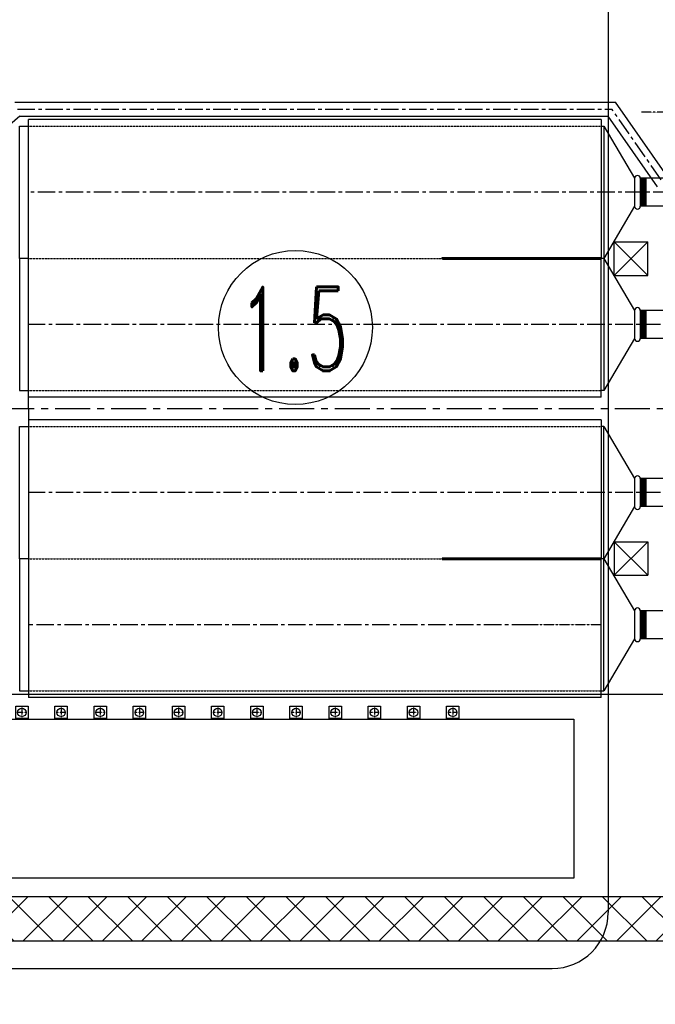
# Model space of a CAD drawing. Header units: inches. Extents: x -8998005 to 170525121, y -30058259 to 1575573.
# Tile 85 of 107: x 118549 to 175352, y 272301 to 360221. Entities that reach past the tile are written whole.
import ezdxf
from ezdxf.enums import TextEntityAlignment as Align

# ---------------------------------------------------------------- set-up
doc = ezdxf.new("R2010")
doc.units = ezdxf.units.IN
doc.header["$LTSCALE"] = 5
doc.header["$MEASUREMENT"] = 0
doc.linetypes.add('CENTER', pattern=[2, 1.25, -0.25, 0.25, -0.25])
doc.linetypes.add('HIDDEN', pattern=[0.375, 0.25, -0.125])
for name, color, linetype in [('1', 2, 'Continuous'), ('1_MANUGURU_GR_DUCT_TRIAL_1_5M', 7, 'Continuous'), ('7', 1, 'CENTER'), ('CANAL', 4, 'Continuous'), ('CEN', 9, 'CENTER'), ('DCEN', 237, 'CENTER'), ('DDMM', 4, 'Continuous'), ('DIM', 7, 'Continuous'), ('DMM', 200, 'Continuous'), ('DOBN', 1, 'Continuous'), ('MBL', 2, 'Continuous'), ('OBH', 6, 'HIDDEN'), ('obk', 1, 'Continuous'), ('OBN', 1, 'Continuous'), ('TCE-ME-ROAD', 244, 'Continuous'), ('Text', 6, 'Continuous'), ('TXT', 7, 'Continuous')]:
    doc.layers.add(name, color=color, linetype=linetype)
doc.styles.add('M1', font='ROMAND.shx', dxfattribs={"height": 6250})

# ---------------------------------------------------------------- blocks, each defined once
blk = doc.blocks.new('AD')
at = {"layer": 'CEN'}
blk.add_line((0, 207), (0, -115), dxfattribs=at)
at = {"layer": 'obk'}
for p, q in [((-250, 146), (250, 146)), ((-250, 96), (-250, 146)), ((-250, 96), (250, 96)), ((-200, 0), (-200, 96)), ((200, 96), (200, 0)), ((250, 146), (250, 96))]:
    blk.add_line(p, q, dxfattribs=at)
blk = doc.blocks.new('A$C7D4055E7')
at = {"color": 7}
for p, q in [((-16500, 20559), (-16500, 18060)), ((-16500, 20558), (-16500, 18058)), ((-9562, 20558), (-16500, 20558)), ((-16409, 20559), (-16409, 18060)), ((-16319, 20559), (-16319, 18060)), ((-16228, 20559), (-16228, 18060)), ((-16138, 20559), (-16138, 18060)), ((-16047, 20559), (-16047, 18060)), ((-16000, 20558), (-16000, 18058)), ((-9566, 20561), (-8698, 19865)), ((-8698, 19865), (-8698, 17761)), ((-11300, 18058), (-16500, 18058)), ((-11299, 18058), (-11300, -17761)), ((-11300, 17761), (-8698, 17761)), ((-8698, 17761), (-8050, 15634)), ((-11299, 15634), (-8050, 15634)), ((-8050, 15334), (-8050, 15634)), ((-7751, 15034), (-2776, 15034)), ((-8050, -11484), (-8050, 11484)), ((-7756, 11784), (-2776, 11784)), ((-16500, 8758), (-16500, 6258)), ((-11301, 8758), (-16500, 8758)), ((-16409, 8758), (-16409, 6259)), ((-16319, 8758), (-16319, 6259)), ((-16228, 8758), (-16228, 6259)), ((-16138, 8758), (-16138, 6259)), ((-16047, 8758), (-16047, 6259)), ((-16000, 8757), (-16000, 6257)), ((-11301, 6258), (-16501, 6258)), ((-11300, -6261), (-16501, -6261)), ((-16500, -6261), (-16500, -8761)), ((-16409, -6261), (-16409, -8760)), ((-16319, -6261), (-16319, -8760)), ((-16228, -6261), (-16228, -8760)), ((-16138, -6261), (-16138, -8760)), ((-16047, -6261), (-16047, -8760)), ((-16000, -6262), (-16000, -8762)), ((-11300, -8761), (-16501, -8761)), ((-7751, -11784), (-4400, -11784)), ((-11300, -15634), (-8050, -15634)), ((-8698, -17761), (-8050, -15634)), ((-7751, -15034), (-4400, -15034)), ((-11600, -18061), (-16500, -18061)), ((-16500, -18061), (-16500, -20561)), ((-16411, -18061), (-16411, -20560)), ((-16320, -18061), (-16320, -20560)), ((-16229, -18061), (-16229, -20560)), ((-16139, -18061), (-16139, -20560)), ((-16048, -18061), (-16048, -20560)), ((-16001, -18062), (-16001, -20562)), ((-11300, -17761), (-8698, -17761)), ((-8698, -19865), (-8698, -17761)), ((-9566, -20561), (-8698, -19865)), ((-9566, -20561), (-16500, -20561))]:
    blk.add_line(p, q, dxfattribs=at)
for p, q in [((-2776, 15034), (16, 16025)), ((-478, 15034), (3318, 16025)), ((4500, 16025), (16, 16025)), ((4500, 14440), (3570, 14440)), ((4500, 12378), (3484, 12378)), ((-2776, 11784), (16, 10793)), ((-478, 11784), (3318, 10793)), ((4500, 10793), (16, 10793)), ((-2776, -11784), (16, -10793)), ((-478, -11784), (3318, -10793)), ((4500, -10793), (16, -10793)), ((4500, -12378), (3570, -12378)), ((4500, -14440), (3484, -14440)), ((-2776, -15034), (16, -16025)), ((-478, -15034), (3318, -16025)), ((4500, -16025), (16, -16025))]:
    blk.add_line(p, q)
for points in [[(-4400, 13409), (-4400, 11784), (-1150, 11784), (-1150, 15034), (-4400, 15034), (-4400, 11784)], [(-4400, -13409), (-4400, -15034), (-1150, -15034), (-1150, -11784), (-4400, -11784), (-4400, -15034)]]:
    blk.add_lwpolyline(points)
for centre, radius, start, end in [((-16750, 20558), 250, 0, 180), ((-16750, 18058), 250, 180, 0), ((-7750, 15334), 300, 180.00001, 270), ((-7750, 11484), 300, 90, 180.00001), ((-16750, 8758), 250, 0, 180), ((-16750, 6258), 250, 180, 0), ((-16750, -6261), 250, 0, 180), ((-16750, -8761), 250, 180, 0), ((-7750, -11484), 300, 180.00001, 270), ((-7750, -15334), 300, 90, 180.00001), ((-16750, -18061), 250, 0, 180), ((-11600, -17761), 300, 269.99822, 359.99958), ((-16750, -20561), 250, 180, 0)]:
    blk.add_arc(centre, radius, start, end, dxfattribs=at)
at = {"layer": 'DDMM'}
blk.add_line((-8050, -15634), (-8050, -15334), dxfattribs=at)
at = {"layer": 'OBH', "linetype": 'HIDDEN'}
for p, q in [((-478, 11784), (-478, 15034)), ((3570, 14440), (1813, 13680)), ((3484, 12378), (1813, 13101)), ((-478, -15034), (-478, -11784)), ((3570, -12378), (1813, -13138)), ((3484, -14440), (1813, -13717))]:
    blk.add_line(p, q, dxfattribs=at)
for centre in [(1891, 13390), (1891, -13428)]:
    blk.add_arc(centre, 300, 105, 255, dxfattribs=at)
at = {"layer": 'obk'}
for p, q in [((-12700, 20658), (-12700, 17958)), ((-12700, 20658), (-12300, 20658)), ((-12300, 20658), (-12300, 17958)), ((-12700, 17958), (-12300, 17958)), ((-7451, 15134), (-7051, 15134)), ((-7450, 15134), (-7450, 11684)), ((-7050, 15134), (-7050, 11684)), ((-7450, 11684), (-7050, 11684)), ((-12700, 8858), (-12700, 6158)), ((-12700, 8858), (-12300, 8858)), ((-12300, 8858), (-12300, 6158)), ((-12700, 6158), (-12300, 6158)), ((-12700, -6161), (-12300, -6161)), ((-12700, -8861), (-12700, -6161)), ((-12300, -8861), (-12300, -6161)), ((-12700, -8861), (-12300, -8861)), ((-7450, -11684), (-7050, -11684)), ((-7450, -11685), (-7450, -15135)), ((-7050, -11685), (-7050, -15135)), ((-7450, -15134), (-7050, -15134)), ((-12700, -17961), (-12300, -17961)), ((-12700, -20662), (-12700, -17961)), ((-12300, -20662), (-12300, -17961)), ((-12700, -20662), (-12300, -20662))]:
    blk.add_line(p, q, dxfattribs=at)
at = {"layer": 'OBN'}
for p, q in [((-12799, 17564), (-12799, 18058)), ((-12799, 18058), (-12199, 17564)), ((-12799, 17564), (-12199, 18058)), ((-12199, 17564), (-12199, 18058)), ((-7550, 11290), (-7550, 11784)), ((-7550, 11784), (-6950, 11290)), ((-7550, 11290), (-6950, 11784)), ((-6950, 11290), (-6950, 11784)), ((-6950, 11290), (-7550, 11290)), ((-12799, 9254), (-12799, 8760)), ((-12199, 9254), (-12799, 9254)), ((-12799, 8760), (-12199, 9254)), ((-12799, 9254), (-12199, 8760)), ((-12199, 9254), (-12199, 8760)), ((-12799, -9255), (-12799, -8761)), ((-12799, -8761), (-12199, -9255)), ((-12799, -9255), (-12199, -8761)), ((-12199, -9255), (-12199, -8761)), ((-12199, -9255), (-12799, -9255)), ((-7550, -11288), (-7550, -11782)), ((-6950, -11288), (-7550, -11288)), ((-7550, -11782), (-6950, -11288)), ((-7550, -11288), (-6950, -11782)), ((-6950, -11288), (-6950, -11782)), ((-12799, -17565), (-12799, -18059)), ((-12199, -17565), (-12799, -17565)), ((-12799, -18059), (-12199, -17565)), ((-12799, -17565), (-12199, -18059)), ((-12199, -17565), (-12199, -18059))]:
    blk.add_line(p, q, dxfattribs=at)
at = {"layer": 'TXT', "xscale": -1}
for p, rotation in [((-13300, 18058), 180), ((-11299, 17008), 90.00625387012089), ((-6550, 11784), 180), ((-8050, 10784), 269.9999919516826), ((-11300, 9808), 90.00625387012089), ((-13300, -8761), 180), ((-11299, -9808), 90.00625387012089), ((-11300, -17008), 90.00625387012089)]:
    blk.add_blockref('AD', p, dxfattribs=dict(at, rotation=rotation))
at = {"layer": 'TXT'}
for p in [(-13300, 8758), (-13300, -18061)]:
    blk.add_blockref('AD', p, dxfattribs=at)
for p, rotation in [((-8050, -10784), 270.0000080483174), ((-6550, -11784), 359.9984618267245)]:
    blk.add_blockref('AD', p, dxfattribs=dict(at, rotation=rotation))
blk = doc.blocks.new('A$C274C68D0')
at = {"layer": 'DMM', "color": 6}
blk.add_line((320, 2000), (-320, 2000), dxfattribs=at)
at = {"layer": 'DMM'}
for p, q in [((330, 2537), (1125, 2537)), ((330, 857), (1125, 857))]:
    blk.add_line(p, q, dxfattribs=at)
at = {"layer": 'DMM', "linetype": 'HIDDEN'}
for p, q in [((330, 857), (330, 2537)), ((1125, 857), (1125, 2537))]:
    blk.add_line(p, q, dxfattribs=at)
at = {"layer": 'DMM'}
for points in [[(320, 2000), (-320, 2000), (-320, -2010), (320, -2010)], [(330, 2537), (1125, 2537), (1125, -950), (330, -950)], [(-1777, 500), (-3672, 500), (-3672, -500), (-1777, -500)]]:
    blk.add_lwpolyline(points, close=True, dxfattribs=at)
at = {"layer": 'obk', "color": 3, "linetype": 'CENTER'}
for p, q in [((0, -3305), (0, 3104)), ((728, -3305), (728, 3104)), ((-7045, 0), (7441, 0)), ((-1400, -3300), (-2150, -2550)), ((-2150, -3300), (-1400, -2550))]:
    blk.add_line(p, q, dxfattribs=at)
at = {"layer": 'obk', "color": 4, "linetype": 'HIDDEN'}
for p, q in [((-3900, 1800), (-4650, 2550)), ((-3900, 1800), (3300, 1800)), ((-3900, 1800), (-3900, -1800)), ((-1400, -2550), (-1400, 2550)), ((3299, -2250), (3300, 1800)), ((3300, 1800), (4050, 2550)), ((4050, -1188), (4050, 812)), ((-4650, -2550), (-3900, -1800)), ((-1400, -1800), (-3900, -1800)), ((-1400, -2250), (3300, -2250)), ((4050, -3000), (3300, -2250))]:
    blk.add_line(p, q, dxfattribs=at)
at = {"layer": 'obk'}
for p, q in [((-4900, -3300), (-4900, -2550)), ((-3900, -2550), (-4650, -2550)), ((-4650, -3300), (-4650, -2550)), ((-4400, -3300), (-4400, -2550)), ((-4150, -3300), (-4150, -2550)), ((-3900, -3300), (-3900, -2550)), ((-3650, -3300), (-3650, -2550)), ((-3400, -3300), (-3400, -2550)), ((-3150, -3300), (-3150, -2550)), ((-2900, -3300), (-2900, -2550)), ((-2650, -3300), (-2650, -2550)), ((-2400, -3300), (-2400, -2550)), ((-2150, -3300), (-2150, -2550))]:
    blk.add_line(p, q, dxfattribs=at)
at = {"layer": 'obk', "ltscale": 30}
blk.add_line((-2150, -3300), (-2150, -2550), dxfattribs=at)
at = {"layer": 'obk', "color": 1, "ltscale": 30}
for points, const_width in [([(4050, 2550), (-4650, 2550), (-4650, -2550)], 50), ([(-2150, -3300), (-1400, -3300), (-1400, -3000), (4050, -3000), (4050, -1188), (5050, -1188), (5050, 812), (4050, 812), (4050, 2550)], 50), ([(-5050, -2550), (-1400, -2550), (-1400, -3000)], 50), ([(-5050, -2550), (-5050, -3300)], 30), ([(-2150, -3300), (-5050, -3300)], 50)]:
    blk.add_lwpolyline(points, dxfattribs=dict(at, const_width=const_width))
blk = doc.blocks.new('t_BRK')
for p, q in [((0.18, 0.55), (-0.24, 0.38)), ((-0.24, 0.38), (0, 0.38)), ((0, 1.02), (0, 0.55)), ((0, 0.55), (0.18, 0.55)), ((0, 0.38), (0, -0.06))]:
    blk.add_line(p, q)
blk = doc.blocks.new('Boiler to Chimney#1&2')
at = {"color": 7}
for p, q in [((472164340, -1993918333), (472113186, -1993918334)), ((472113186, -1993944141), (472113186, -1993918334)), ((472164340, -1993918332), (472164340, -1993930729)), ((472164340, -1993918929), (472164590, -1993918929)), ((472164590, -1993918929), (472164590, -1993930729)), ((472167340, -1993923579), (472167340, -1993926079)), ((472165524, -1993929247), (472168524, -1993929247)), ((472165524, -1993932255), (472165524, -1993929255)), ((472168524, -1993932247), (472168524, -1993929247)), ((472150140, -1993930653), (472164340, -1993930653)), ((472150166, -1993930803), (472164340, -1993930803)), ((472164340, -1993943124), (472164340, -1993930727)), ((472164590, -1993930729), (472164590, -1993942529)), ((472165524, -1993932247), (472168524, -1993932247)), ((472167340, -1993935379), (472167340, -1993937879)), ((472164340, -1993943125), (472113186, -1993943126)), ((472113186, -1993944135), (472113186, -1993969943)), ((472164340, -1993945151), (472113186, -1993945150)), ((472164340, -1993945150), (472164340, -1993957547)), ((472164590, -1993945748), (472164340, -1993945748)), ((472164590, -1993957546), (472164590, -1993945746)), ((472167340, -1993950398), (472167340, -1993952898)), ((472165524, -1993956019), (472165524, -1993959019)), ((472165524, -1993956028), (472168524, -1993956028)), ((472168524, -1993956028), (472168524, -1993959028)), ((472150166, -1993957472), (472164340, -1993957472)), ((472164340, -1993969943), (472164340, -1993957546)), ((472164590, -1993969346), (472164590, -1993957546)), ((472150140, -1993957622), (472164340, -1993957622)), ((472165524, -1993959028), (472168524, -1993959028)), ((472167340, -1993962198), (472167340, -1993964698)), ((472164340, -1993969346), (472164590, -1993969346)), ((472164340, -1993969944), (472113186, -1993969943))]:
    blk.add_line(p, q, dxfattribs=at)
for p, q in [((472152939, -1993930730), (472152690, -1993930730)), ((472152939, -1993930730), (472152690, -1993930730)), ((472158189, -1993930729), (472157940, -1993930729)), ((472164589, -1993930729), (472164340, -1993930729)), ((472164589, -1993942526), (472164340, -1993942526)), ((472152939, -1993957547), (472152690, -1993957547)), ((472152939, -1993957547), (472152690, -1993957547)), ((472164589, -1993957546), (472164340, -1993957546)), ((472164589, -1993957546), (472164340, -1993957546))]:
    blk.add_line(p, q)
for points in [[(472113186, -1993930731), (472112356, -1993930731), (472112356, -1993918931), (472113186, -1993918931)], [(472164590, -1993918929), (472167340, -1993923579), (472167340, -1993926079), (472164590, -1993930729)], [(472113186, -1993930731), (472112356, -1993930731), (472112356, -1993942531), (472113186, -1993942531)], [(472164590, -1993930729), (472167340, -1993935379), (472167340, -1993937879), (472164590, -1993942529)], [(472113186, -1993957546), (472112356, -1993957546), (472112356, -1993945746), (472113186, -1993945746)], [(472164590, -1993945748), (472167340, -1993950398), (472167340, -1993952898), (472164590, -1993957548)], [(472113186, -1993957546), (472112356, -1993957546), (472112356, -1993969346), (472113186, -1993969346)], [(472164590, -1993957548), (472167340, -1993962198), (472167340, -1993964698), (472164590, -1993969348)]]:
    blk.add_lwpolyline(points, dxfattribs=at)
for centre, start, end in [((472152690, -1993930722), 90, 180), ((472152690, -1993930739), 180, 270), ((472152939, -1993930730), 270, 0), ((472152939, -1993930731), 0, 90), ((472157940, -1993930720), 90, 180), ((472157940, -1993930737), 180, 270), ((472164589, -1993930728), 270, 0), ((472164589, -1993930729), 0, 90), ((472164589, -1993942525), 270, 0), ((472152690, -1993957538), 90, 180), ((472152690, -1993957555), 180, 270), ((472152939, -1993957546), 270, 0), ((472152939, -1993957547), 0, 90), ((472157940, -1993957537), 90, 180), ((472157940, -1993957554), 180, 270), ((472164589, -1993957545), 270, 0), ((472164589, -1993957546), 0, 90)]:
    blk.add_arc(centre, 0.5, start, end)
at = {"layer": '1_MANUGURU_GR_DUCT_TRIAL_1_5M', "color": 6}
for p, q in [((472111958, -1993916794), (472165640, -1993916794)), ((472112413, -1993918044), (472108250, -1993921537)), ((472112413, -1993918044), (472164989, -1993918044))]:
    blk.add_line(p, q, dxfattribs=at)
at = {"layer": 'CEN', "color": 3, "linetype": 'CENTER', "ltscale": 250}
for p, q in [((472175565, -1993924828), (472113186, -1993924829)), ((472174665, -1993936628), (472113186, -1993936629)), ((472174665, -1993951647), (472113186, -1993951646)), ((472157940, -1993963447), (472113217, -1993963446))]:
    blk.add_line(p, q, dxfattribs=at)
at = {"layer": 'CEN', "linetype": 'CENTER'}
for p, q in [((472150136, -1993930728), (472162124, -1993930728)), ((472150136, -1993957547), (472164340, -1993957547))]:
    blk.add_line(p, q, dxfattribs=at)
at = {"layer": 'CEN', "color": 3, "linetype": 'CENTER'}
blk.add_line((472164340, -1993963447), (472157940, -1993963447), dxfattribs=at)
at = {"layer": 'DCEN', "color": 5, "ltscale": 250}
for p in [(472112186, -1993917419), (472169714, -1993923703)]:
    blk.add_line(p, (472165314, -1993917419), dxfattribs=at)
at = {"layer": 'DCEN', "ltscale": 500}
blk.add_line((472030562, -1993944137), (472198481, -1993944137), dxfattribs=at)
at = {"layer": 'DMM', "color": 6}
for p, q in [((472170040, -1993923078), (472165640, -1993916794)), ((472169389, -1993924328), (472164989, -1993918044))]:
    blk.add_line(p, q, dxfattribs=at)
at = {"layer": 'DOBN'}
for p, q in [((472165524, -1993932247), (472168524, -1993929247)), ((472165524, -1993929247), (472168524, -1993932247)), ((472165524, -1993956028), (472168524, -1993959028)), ((472165524, -1993959028), (472168524, -1993956028))]:
    blk.add_line(p, q, dxfattribs=at)
at = {"layer": 'OBH'}
for p, q in [((472113186, -1993918931), (472164340, -1993918930)), ((472113186, -1993930730), (472164340, -1993930729)), ((472113186, -1993942531), (472164340, -1993942530)), ((472113186, -1993945746), (472164340, -1993945747)), ((472113186, -1993957547), (472157940, -1993957548)), ((472113186, -1993969346), (472164340, -1993969347))]:
    blk.add_line(p, q, dxfattribs=at)
at = {"layer": 'DDMM'}
blk.add_blockref('A$C7D4055E7', (472184340, -1993944137), dxfattribs=at)
at = {"layer": 'DDMM', "color": 2}
for p, xscale, yscale, zscale, rotation in [((472150140, -1993930654), 15.22760322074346, 152.2760322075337, 15.22760322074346, 189.9186710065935), ((472150140, -1993957621), -15.22760322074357, 152.2760322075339, 15.22760322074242, 350.0813289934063)]:
    blk.add_blockref('t_BRK', p, dxfattribs=dict(at, xscale=xscale, yscale=yscale, zscale=zscale, rotation=rotation))
at = {"layer": 'obk', "ltscale": 30, "rotation": 180}
blk.add_blockref('A$C274C68D0', (472175393, -1993917678), dxfattribs=at)
blk = doc.blocks.new('VP_Barauni')
at = {"layer": '1', "linetype": 'Continuous', "lineweight": -2}
for p, q in [((-2727, 3250), (-1627, 3250)), ((-2727, 2150), (-2727, 3250)), ((-1627, 3250), (-1627, 2150)), ((-1627, 2150), (-2727, 2150))]:
    blk.add_line(p, q, dxfattribs=at)
at = {"layer": '7'}
for p, q in [((-1751, 2700), (-2603, 2700)), ((-2177, 3126), (-2177, 2274))]:
    blk.add_line(p, q, dxfattribs=at)
at = {"layer": 'MBL'}
blk.add_circle((-2177, 2700), 381, dxfattribs=at)
blk = doc.blocks.new('comp house')
at = {"ltscale": 100}
blk.add_lwpolyline([(-200, 13900), (50600, 13900), (50600, -300), (-200, -300)], close=True, dxfattribs=at)
for p in [(3451, 11800), (6951, 11800), (10451, 11800), (13951, 11800), (17451, 11800), (20951, 11800), (24451, 11800), (27951, 11800), (31451, 11800), (34951, 11800), (38451, 11800), (41951, 11800)]:
    blk.add_blockref('VP_Barauni', p)
blk = doc.blocks.new('A$C08E86F63')
at = {"layer": 'TCE-ME-ROAD'}
h = blk.add_hatch(dxfattribs=at)
h.set_pattern_fill('ANSI37', color=3, scale=20000, style=0)
h.paths.add_polyline_path([(-164709, -59351), (-168709, -59351), (-168709, -370059), (-164709, -370059), (-164709, -113312), (-75447, -113312), (-61047, -98912), (0, -98912), (0, -285285), (-62704, -285285), (-77233, -299813), (-164709, -299812), (-164709, -303812), (-75576, -303813), (-61047, -289285), (0, -289285), (0, -515312), (85191, -515312), (85191, -510312), (5000, -510312), (5000, -217302), (15000, -217302), (15000, -212302), (5000, -212302), (5000, -94912), (-62704, -94912), (-77104, -109312), (-164709, -109312)])
at = {"layer": 'TCE-ME-ROAD', "color": 3}
blk.add_lwpolyline([(85191, -515312), (0, -515312), (0, -289285), (-61047, -289285), (-75576, -303813), (-164709, -303812), (-164709, -370059), (-168709, -370059), (-168709, -59351), (-164709, -59351), (-164709, -109312), (-77104, -109312), (-62704, -94912), (5000, -94912), (5000, -212302), (15000, -212302), (15000, -217302), (5000, -217302), (5000, -510312), (85191, -510312), (85191, -514062)], dxfattribs=at)
blk.add_lwpolyline([(-62704, -285285), (0, -285285), (0, -98912), (-61047, -98912), (-75447, -113312), (-164709, -113312), (-164709, -299812), (-77233, -299813)], close=True, dxfattribs=at)
blk.add_blockref('comp house', (-152337, -107382))
blk = doc.blocks.new('BTG Road')
at = {"layer": 'TCE-ME-ROAD'}
blk.add_line((2926031, 625769), (2926031, 522019), dxfattribs=at)
at = {"layer": 'TCE-ME-ROAD', "ltscale": 5000}
blk.add_line((2863994, 517019), (2921031, 517019), dxfattribs=at)
at = {"layer": 'TCE-ME-ROAD'}
blk.add_arc((2921031, 522019), 5000, 270, 360, dxfattribs=at)

msp = doc.modelspace()

# ---------------------------------------------------------------- linework, layer by layer
at = {"layer": 'CANAL', "color": 8}
msp.add_line((-597246, 300000), (1664920, 300000), dxfattribs=at)
at = {"layer": 'DIM', "linetype": 'Continuous'}
msp.add_circle((143190, 332736, 96251), 6875, dxfattribs=at)
msp.add_circle((143190, 332736, 96251), 6875, dxfattribs=at)

# ---------------------------------------------------------------- block references
at = {"ltscale": 100}
msp.add_blockref('A$C08E86F63', (269809, 391250), dxfattribs=at)
at = {"color": 2, "linetype": 'Continuous'}
msp.add_blockref('Boiler to Chimney#1&2', (-471993836, 1994269637), dxfattribs=at)
at = {"layer": 'DIM'}
msp.add_blockref('BTG Road', (-2754894, -241519), dxfattribs=at)

# ---------------------------------------------------------------- texts
at = {"layer": 'Text', "style": 'M1', "width": 0.6}
msp.add_text('1.5', height=7500, dxfattribs=at).set_placement((143063, 332613, 96251), align=Align.MIDDLE)

doc.saveas('drawing.dxf')
